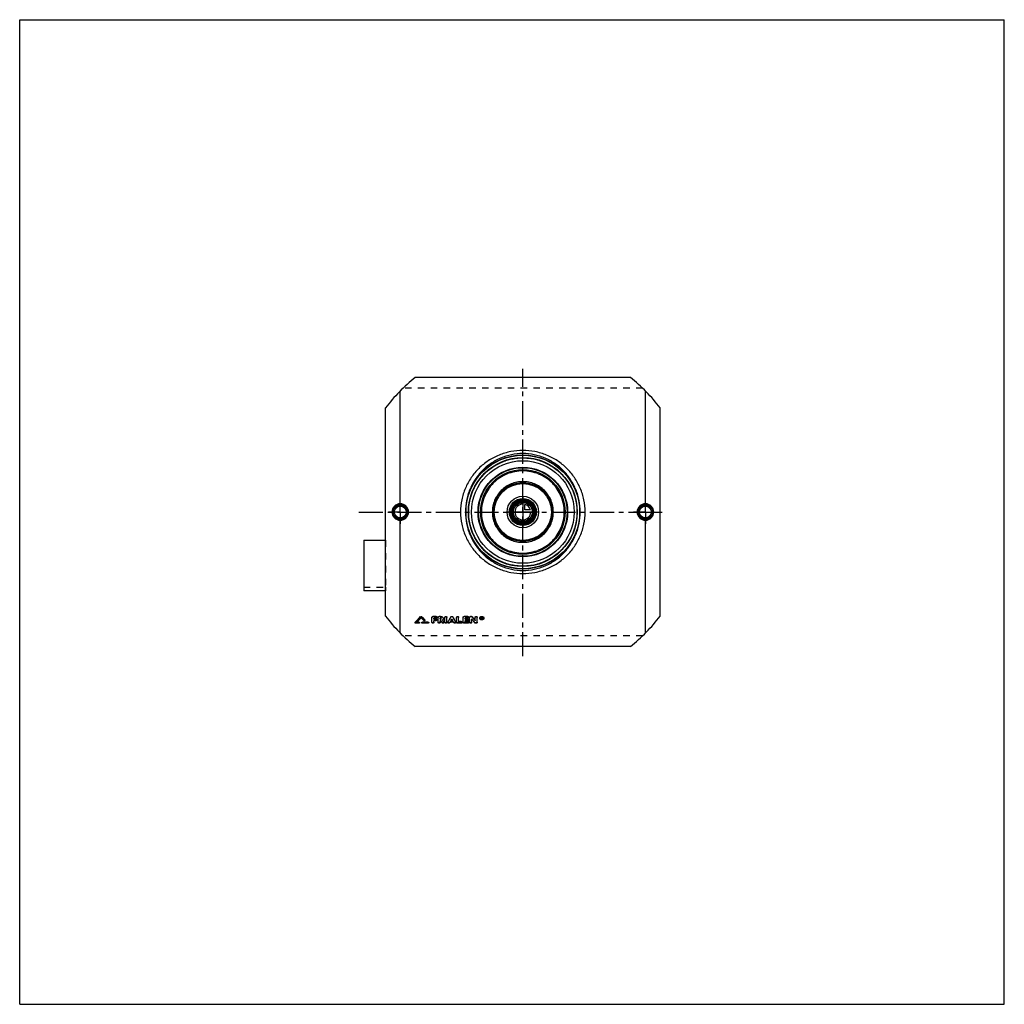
# Model space of a CAD drawing. Header units: millimetres. Extents: x 0 to 1000, y 0 to 1000.
import ezdxf

# ---------------------------------------------------------------- set-up
doc = ezdxf.new("R2010")
doc.units = ezdxf.units.MM
doc.header["$LTSCALE"] = 65.185185
doc.linetypes.add('CENTER', pattern=[0.6, 0.375, -0.075, 0.075, -0.075])
doc.linetypes.add('HIDDEN', pattern=[0.2, 0.1, -0.1])
doc.layers.get('0').update_dxf_attribs({"linetype": 'CONTINUOUS'})
for name, color, linetype in [('ACHSEN_S', 7, 'CONTINUOUS'), ('FASEN', 7, 'CONTINUOUS'), ('KOERPER', 7, 'CONTINUOUS'), ('KONST.EL_MIT_GEO', 7, 'CONTINUOUS'), ('KONSTR_EL', 7, 'CONTINUOUS'), ('KURVEN', 7, 'CONTINUOUS')]:
    doc.layers.add(name, color=color, linetype=linetype)

msp = doc.modelspace()

# ---------------------------------------------------------------- linework, layer by layer
at = {"color": 7, "linetype": 'Continuous'}
for p, q in [((0, 0), (0, 1000)), ((0, 1000), (1000, 1000)), ((1000, 0), (1000, 1000)), ((0, 0), (1000, 0))]:
    msp.add_line(p, q, dxfattribs=at)
at = {"layer": 'ACHSEN_S', "color": 2, "linetype": 'CENTER'}
for p, q in [((511, 353.5), (511, 645.4)), ((344.5, 500), (655.5, 500))]:
    msp.add_line(p, q, dxfattribs=at)
at = {"layer": 'FASEN', "color": 7, "linetype": 'Continuous'}
for radius in [55, 52.1]:
    msp.add_circle((511, 500), radius, dxfattribs=at)
at = {"layer": 'KOERPER', "color": 2, "linetype": 'CENTER'}
for p, q in [((386.5, 500), (386.5, 512)), ((635.5, 500), (635.5, 512)), ((386.5, 500), (374.5, 500)), ((386.5, 500), (386.5, 488)), ((386.5, 500), (398.5, 500)), ((635.5, 500), (623.5, 500)), ((635.5, 500), (647.5, 500)), ((635.5, 500), (635.5, 488))]:
    msp.add_line(p, q, dxfattribs=at)
at = {"layer": 'KOERPER', "color": 8, "linetype": 'HIDDEN'}
for p, q in [((349.5, 423.6), (371.5, 423.6)), ((371.5, 423.6), (371.5, 419.8))]:
    msp.add_line(p, q, dxfattribs=at)
at = {"layer": 'KOERPER', "color": 7, "linetype": 'Continuous'}
msp.add_line((371.5, 419.8), (349.5, 419.8), dxfattribs=at)
msp.add_circle((511, 500), 11.7, dxfattribs=at)
at = {"layer": 'KONST.EL_MIT_GEO', "color": 7, "linetype": 'Continuous'}
for p, q in [((386.5, 508.4), (386.5, 623)), ((635.5, 508.4), (635.5, 623)), ((386.5, 377), (386.5, 491.6)), ((635.5, 377), (635.5, 491.6)), ((349.5, 471.3), (349.5, 419.8)), ((349.5, 471.3), (371.5, 471.3)), ((407.3, 393.7), (407.3, 393.6)), ((408.2, 393.7), (408.2, 393.6)), ((411.4, 390.5), (411.4, 390.3)), ((411.5, 390), (411.5, 390.2)), ((418.7, 387.8), (418.7, 393)), ((423, 393.9), (419.7, 393.9)), ((419.7, 393.9), (419.7, 393.7)), ((423, 393.7), (419.7, 393.7)), ((423, 392.2), (420.7, 392.2)), ((420.7, 391.1), (420.7, 392.2)), ((422.7, 391.3), (420.7, 391.3)), ((422.7, 391.1), (420.7, 391.1)), ((422.7, 391.3), (422.7, 391.1)), ((423, 393.9), (423, 393.7)), ((423.7, 390.4), (423.7, 390.6)), ((425, 387.8), (425, 393)), ((427.5, 393.9), (426, 393.9)), ((426, 393.9), (426, 393.7)), ((427.5, 393.7), (426, 393.7)), ((427.5, 392.2), (427, 392.2)), ((427, 391.1), (427, 392.2)), ((427.5, 391.3), (427, 391.3)), ((427.5, 391.1), (427, 391.1)), ((427.5, 393.9), (427.5, 393.7)), ((427.5, 391.3), (427.5, 391.1)), ((429.6, 390.2), (429.6, 390.3)), ((431.9, 387.8), (431.9, 393)), ((433.9, 387.8), (433.9, 393)), ((437.9, 393.5), (437.9, 393.3)), ((439.8, 393.5), (439.8, 393.3)), ((443.8, 387.8), (443.8, 393)), ((445.8, 388.5), (445.8, 393)), ((450.4, 387.8), (450.4, 393)), ((455.1, 393.9), (451.4, 393.9)), ((451.4, 393.9), (451.4, 393.7)), ((455.1, 393.7), (451.4, 393.7)), ((455.1, 392.2), (452.4, 392.2)), ((452.4, 391.1), (452.4, 392.2)), ((454.7, 391.3), (452.4, 391.3)), ((454.7, 391.1), (452.4, 391.1)), ((454.7, 391.3), (454.7, 391.1)), ((455.1, 393.9), (455.1, 393.7)), ((455.7, 390.4), (455.7, 390.6)), ((457, 387.8), (457, 393)), ((458.7, 393.9), (458, 393.9)), ((458, 393.9), (458, 393.7)), ((458.7, 393.7), (458, 393.7)), ((458.7, 393.9), (458.7, 393.7)), ((459, 387.8), (459, 391.1)), ((459.5, 393.6), (459.5, 393.4)), ((462.6, 389.6), (462.6, 393)), ((464.6, 387.8), (464.6, 393)), ((469.3, 393.2), (468.9, 393.2)), ((468.9, 391.2), (468.9, 393.2)), ((469.3, 393), (468.9, 393)), ((469.2, 391.2), (468.9, 391.2)), ((469.3, 392.7), (469.2, 392.7)), ((469.2, 392.2), (469.2, 392.7)), ((469.3, 392.4), (469.2, 392.4)), ((469.3, 392.2), (469.2, 392.2)), ((469.3, 391.9), (469.2, 391.9)), ((469.2, 391.2), (469.2, 391.9)), ((469.3, 393.2), (469.3, 393)), ((469.3, 392.4), (469.3, 392.2)), ((469.5, 392.4), (469.5, 392.5)), ((469.8, 391.2), (469.5, 391.2)), ((469.8, 391.4), (469.6, 392.1)), ((469.8, 392.7), (469.8, 392.6)), ((469.8, 392.4), (469.8, 392.5)), ((469.8, 391.4), (469.8, 391.2)), ((401.5, 387.7), (401.5, 387.5)), ((401.6, 388), (401.6, 387.8)), ((405.5, 387.1), (402.1, 387.1)), ((403.2, 387.9), (403.3, 388)), ((405.5, 387.9), (403.2, 387.9)), ((405.5, 388.1), (403.4, 388.1)), ((405.5, 388.1), (405.5, 387.9)), ((406.1, 387.5), (406.1, 387.7)), ((408.4, 387.7), (408.4, 387.5)), ((414.8, 388.1), (409, 388.1)), ((409, 388.1), (409, 387.9)), ((414.8, 387.9), (409, 387.9)), ((414.8, 387.1), (409, 387.1)), ((414.8, 388.1), (414.8, 387.9)), ((415.4, 387.5), (415.4, 387.7)), ((422.7, 389.6), (420.7, 389.6)), ((420.7, 387.8), (420.7, 389.6)), ((427.7, 389.6), (427, 389.6)), ((427, 387.8), (427, 389.6)), ((430.8, 388.3), (430.8, 388.1)), ((430.9, 387.8), (430.9, 388)), ((434.9, 388.3), (434.9, 388.1)), ((434.9, 388), (434.9, 387.8)), ((440.6, 388.1), (437.1, 388.1)), ((438, 389.6), (438.1, 389.8)), ((439.7, 389.6), (438, 389.6)), ((439.6, 389.8), (438.1, 389.8)), ((439.7, 389.6), (439.6, 389.8)), ((442.8, 388.3), (442.8, 388.1)), ((442.8, 387.8), (442.8, 388)), ((448.5, 387.1), (444.8, 387.1)), ((448.5, 388.7), (445.8, 388.7)), ((448.5, 388.5), (445.8, 388.5)), ((448.5, 388.7), (448.5, 388.5)), ((449.4, 387.8), (449.4, 388)), ((455.1, 387.1), (451.4, 387.1)), ((454.7, 389.6), (452.4, 389.6)), ((452.4, 388.5), (452.4, 389.6)), ((455.1, 388.7), (452.4, 388.7)), ((455.1, 388.5), (452.4, 388.5)), ((455.1, 388.7), (455.1, 388.5)), ((456.1, 387.8), (456.1, 388)), ((463.6, 387.1), (463, 387.1))]:
    msp.add_line(p, q, dxfattribs=at)
at = {"layer": 'KONST.EL_MIT_GEO', "color": 8, "linetype": 'HIDDEN'}
for p, q in [((371.5, 471.3), (371.5, 423.6)), ((407.8, 392.8), (407.8, 392.6)), ((418.7, 393.2), (418.7, 393)), ((423, 392.4), (420.7, 392.4)), ((420.7, 392.4), (420.7, 392.2)), ((423, 392.4), (423, 392.2)), ((424, 393), (424, 393.2)), ((425, 393.2), (425, 393)), ((427.5, 392.4), (427, 392.4)), ((427, 392.4), (427, 392.2)), ((427.5, 392.4), (427.5, 392.2)), ((428.2, 391.7), (428.2, 391.9)), ((429.5, 390.5), (429.5, 390.3)), ((429.6, 390.3), (429.5, 390.5)), ((430.2, 391.7), (430.2, 391.9)), ((431.9, 393.2), (431.9, 393)), ((433.9, 393.2), (433.9, 393)), ((438.9, 391.3), (438.9, 391.1)), ((443.8, 393.2), (443.8, 393)), ((445.8, 393.2), (445.8, 393)), ((450.4, 393.2), (450.4, 393)), ((455.1, 392.4), (452.4, 392.4)), ((452.4, 392.4), (452.4, 392.2)), ((455.1, 392.4), (455.1, 392.2)), ((456.1, 393), (456.1, 393.2)), ((457, 393.2), (457, 393)), ((459, 391.3), (459, 391.1)), ((462.6, 393.2), (462.6, 393)), ((464.6, 393.2), (464.6, 393)), ((467.2, 392.3), (467.2, 392.1)), ((467.7, 392.3), (467.7, 392.1)), ((469.2, 391.4), (468.9, 391.4)), ((469.3, 392.9), (469.2, 392.9)), ((469.2, 392.9), (469.2, 392.7)), ((469.3, 392.1), (469.2, 392.1)), ((469.2, 392.1), (469.2, 391.9)), ((469.3, 392.9), (469.3, 392.7)), ((469.3, 392.1), (469.3, 391.9)), ((469.5, 392.7), (469.5, 392.5)), ((469.8, 391.4), (469.5, 391.4)), ((469.5, 391.4), (469.5, 391.2)), ((469.6, 392.2), (469.6, 392)), ((469.6, 392.1), (469.6, 392.2)), ((469.6, 392.1), (469.6, 392.1)), ((469.8, 392.6), (469.8, 392.5)), ((471, 392.3), (471, 392.1)), ((471.5, 392.3), (471.5, 392.1)), ((405.5, 387.3), (402.1, 387.3)), ((402.1, 387.3), (402.1, 387.1)), ((403.4, 388.1), (403.2, 388.1)), ((403.2, 388.1), (403.2, 387.9)), ((405.5, 387.3), (405.5, 387.1)), ((414.8, 387.3), (409, 387.3)), ((409, 387.3), (409, 387.1)), ((410.5, 390), (410.5, 389.8)), ((414.8, 387.3), (414.8, 387.1)), ((422.7, 389.8), (420.7, 389.8)), ((420.7, 389.8), (420.7, 389.6)), ((422.7, 389.8), (422.7, 389.6)), ((427.7, 389.8), (427, 389.8)), ((427, 389.8), (427, 389.6)), ((427.7, 389.8), (427.7, 389.6)), ((429, 387.7), (429, 387.5)), ((436.8, 387.7), (436.8, 387.5)), ((440.6, 388.3), (437.1, 388.3)), ((437.1, 388.3), (437.1, 388.1)), ((438.1, 389.8), (438, 389.8)), ((438, 389.8), (438, 389.6)), ((439.7, 389.8), (439.6, 389.8)), ((439.7, 389.8), (439.7, 389.6)), ((440.6, 388.3), (440.6, 388.1)), ((440.9, 387.7), (440.9, 387.5)), ((448.5, 387.3), (444.8, 387.3)), ((444.8, 387.3), (444.8, 387.1)), ((448.5, 387.3), (448.5, 387.1)), ((455.1, 387.3), (451.4, 387.3)), ((451.4, 387.3), (451.4, 387.1)), ((454.7, 389.8), (452.4, 389.8)), ((452.4, 389.8), (452.4, 389.6)), ((454.7, 389.8), (454.7, 389.6)), ((455.1, 387.3), (455.1, 387.1)), ((462.1, 387.6), (462.1, 387.4)), ((463.6, 387.3), (463, 387.3)), ((463, 387.3), (463, 387.1)), ((463.6, 387.3), (463.6, 387.1))]:
    msp.add_line(p, q, dxfattribs=at)
at = {"layer": 'KONST.EL_MIT_GEO', "color": 7, "linetype": 'Continuous'}
for centre, radius in [((511, 500), 58), ((511, 500), 57.7), ((511, 500), 55.3), ((511, 500), 45.5), ((511, 500), 45), ((511, 500), 43), ((511, 500), 30), ((511, 500), 29), ((511, 500), 13.7), ((511, 500), 12.7), ((511, 500), 11.3), ((511, 500), 10.3), ((386.5, 500), 7.05), ((386.5, 500), 6.05), ((635.5, 500), 7.05), ((635.5, 500), 6.05)]:
    msp.add_circle(centre, radius, dxfattribs=at)
at = {"layer": 'KONST.EL_MIT_GEO', "color": 8, "linetype": 'HIDDEN'}
msp.add_circle((511, 500), 55, dxfattribs=at)
at = {"layer": 'KONST.EL_MIT_GEO', "color": 7, "linetype": 'Continuous'}
for centre, radius, start, end in [((386.5, 500), 7.43, 90.044, 180.0459), ((386.5, 500), 7.43, 359.9541, 90.2518), ((635.5, 500), 7.43, 89.7482, 180.0459), ((635.5, 500), 7.43, 359.9543, 89.9558), ((386.5, 500), 7.43, 179.9543, 269.9558), ((386.5, 500), 7.43, 269.7482, 0.0459), ((635.5, 500), 7.43, 179.9541, 270.2518), ((635.5, 500), 7.43, 270.044, 0.0459), ((119.6, 669), 398.1, 315.097, 316.2618), ((119.1, 668.8), 398.5, 315.1482, 316.313), ((121.2, 668.1), 397.5, 315.2042, 316.1182), ((697.3, 671), 401.7, 223.8851, 224.439), ((700.2, 673.2), 404.2, 223.7441, 224.3852), ((700.8, 673), 404.5, 223.6929, 224.3339), ((428.1, 392.1), 2.28, 308.0837, 315.043), ((743.2, 583.2), 368.3, 211.5944, 211.9864), ((741.9, 583), 367, 211.6836, 212.0326), ((108.7, 580.9), 378.9, 329.4433, 330.348), ((107.8, 580.9), 379.7, 329.4882, 330.392), ((108.9, 581.5), 380.9, 329.7881, 330.0127), ((768.8, 581.5), 380.9, 209.9873, 210.2119), ((769, 580.9), 378.9, 209.652, 210.5567), ((769.9, 580.9), 379.7, 209.608, 210.5118), ((745.8, 626), 370.7, 219.3212, 220.0691), ((755.2, 632.5), 380.1, 218.9412, 219.6766), ((755.8, 632.4), 380.7, 218.8911, 219.6262), ((469.3, 392.5), 0.329, 270.1427, 274.7697), ((469.5, 392.5), 0.342, 0.0127, 6.6551), ((469.5, 392.4), 0.347, 348.1025, 359.9247), ((738.1, 581.4), 364.9, 211.7063, 212.1029), ((122, 573.8), 365.8, 329.3771, 329.4939), ((755.7, 573.8), 365.8, 210.5061, 210.6229)]:
    msp.add_arc(centre, radius, start, end, dxfattribs=at)
at = {"layer": 'KONST.EL_MIT_GEO', "color": 8, "linetype": 'HIDDEN'}
for centre, radius, start, end in [((121.9, 668.1), 396.9, 315.1321, 316.0672), ((696.7, 671.2), 401.3, 223.9363, 224.4903), ((427.8, 391.9), 0.414, 346.457, 0.0023), ((110.2, 581.3), 379.6, 329.7152, 329.9684), ((767.5, 581.3), 379.6, 210.0316, 210.2848), ((745.2, 626.2), 370.2, 219.3715, 220.1197), ((468.7, 392.3), 0.982, 179.9808, 185.5846), ((469.4, 392.6), 0.15, 352.3221, 0.0423), ((470, 392.3), 0.982, 354.4093, 0.0194), ((737.3, 581.4), 364.1, 211.7522, 212.1491), ((122.8, 573.9), 365, 329.3322, 329.4491), ((754.9, 573.9), 365, 210.5509, 210.6678)]:
    msp.add_arc(centre, radius, start, end, dxfattribs=at)
at = {"layer": 'KONST.EL_MIT_GEO', "color": 7, "linetype": 'Continuous'}
for centre, start_param in [((469.5, 500), -4.03673), ((469.8, 500), -4.03736)]:
    msp.add_ellipse(centre, major_axis=(-28.9, 167.8), ratio=0.13961, start_param=start_param, end_param=-4.03096, dxfattribs=at)
for points, knots in [([(574.3, 500), (574.3, 504.1), (573.6, 510.4), (571.6, 518.4), (568.7, 526.1), (563.8, 535.2), (557.2, 543), (551.1, 548.5), (544.5, 553.3), (535.3, 558.1), (523.4, 561.7), (511, 562.9), (498.6, 561.7), (486.7, 558.1), (477.5, 553.3), (470.9, 548.5), (464.8, 543), (458.2, 535.2), (453.3, 526.1), (450.4, 518.4), (448.4, 510.4), (447.7, 504.1), (447.7, 500)], [0, 0, 0, 0, 0.06299, 0.09443, 0.12577, 0.18806, 0.25004, 0.28105, 0.31208, 0.37433, 0.43701, 0.5, 0.56299, 0.62567, 0.68792, 0.71895, 0.74996, 0.81194, 0.87423, 0.90557, 0.93701, 1, 1, 1, 1]), ([(569.3, 500), (569.3, 503.9), (568.7, 509.7), (566.9, 517.3), (564.3, 524.5), (559.8, 533.1), (553.8, 540.6), (548.3, 545.8), (542.2, 550.4), (533.7, 555.1), (522.6, 558.6), (511, 559.8), (499.4, 558.6), (488.3, 555.1), (479.8, 550.4), (473.7, 545.8), (468.2, 540.6), (462.2, 533.1), (457.7, 524.5), (455.1, 517.3), (453.3, 509.7), (452.7, 503.9), (452.7, 500)], [0, 0, 0, 0, 0.06311, 0.09459, 0.12596, 0.18823, 0.25013, 0.28108, 0.31206, 0.37422, 0.43691, 0.5, 0.56309, 0.62578, 0.68794, 0.71892, 0.74987, 0.81177, 0.87404, 0.90541, 0.93689, 1, 1, 1, 1]), ([(511, 541.7), (508.3, 541.7), (504.1, 541.3), (498.8, 540), (493.6, 538.2), (487.5, 535), (482.2, 530.6), (478.5, 526.6), (475.3, 522.2), (472, 516.2), (469.5, 508.2), (468.7, 500), (469.5, 491.8), (472, 483.8), (475.3, 477.8), (478.5, 473.4), (482.2, 469.4), (487.5, 465), (493.6, 461.8), (498.8, 460), (504.1, 458.7), (508.3, 458.3), (511, 458.3)], [0, 0, 0, 0, 0.06272, 0.09407, 0.12537, 0.18775, 0.24999, 0.28115, 0.31232, 0.3747, 0.43728, 0.5, 0.56272, 0.6253, 0.68768, 0.71885, 0.75001, 0.81225, 0.87463, 0.90593, 0.93728, 1, 1, 1, 1]), ([(511, 458.3), (513.7, 458.3), (517.9, 458.7), (523.2, 460), (528.4, 461.8), (534.5, 465), (539.8, 469.4), (543.5, 473.4), (546.7, 477.8), (550, 483.8), (552.5, 491.8), (553.3, 500), (552.5, 508.2), (550, 516.2), (546.7, 522.2), (543.5, 526.6), (539.8, 530.6), (534.5, 535), (528.4, 538.2), (523.2, 540), (517.9, 541.3), (513.7, 541.7), (511, 541.7)], [0, 0, 0, 0, 0.06272, 0.09407, 0.12537, 0.18775, 0.24999, 0.28115, 0.31232, 0.3747, 0.43728, 0.5, 0.56272, 0.6253, 0.68768, 0.71885, 0.75001, 0.81225, 0.87463, 0.90593, 0.93728, 1, 1, 1, 1]), ([(542, 500), (542, 502), (541.6, 506.1), (539.8, 511.9), (536.9, 517.3), (533, 522), (528.3, 525.8), (522.9, 528.7), (517.1, 530.4), (511, 531), (504.9, 530.4), (499.1, 528.7), (493.7, 525.8), (489, 522), (485.1, 517.3), (482.2, 511.9), (480.4, 506.1), (480, 502), (480, 500)], [0, 0, 0, 0, 0.06263, 0.12518, 0.18762, 0.25, 0.31237, 0.37482, 0.43737, 0.5, 0.56263, 0.62518, 0.68763, 0.75, 0.81238, 0.87482, 0.93737, 1, 1, 1, 1]), ([(386.5, 508.4), (385.4, 508.4), (383.2, 507.9), (380.4, 506.1), (378.6, 503.3), (378.1, 501.1), (378.1, 500)], [0, 0, 0, 0, 0.24959, 0.49956, 0.74975, 1, 1, 1, 1]), ([(378.1, 500), (378.1, 498.9), (378.6, 496.7), (380.4, 493.9), (383.2, 492.1), (385.4, 491.6), (386.5, 491.6)], [0, 0, 0, 0, 0.25025, 0.50044, 0.75041, 1, 1, 1, 1]), ([(386.5, 508.4), (386.5, 508.3), (386.5, 508.1), (386.5, 507.9), (386.5, 507.7), (386.5, 507.6), (386.5, 507.5), (386.5, 507.5), (386.5, 507.4), (386.5, 507.4)], [0, 0, 0, 0, 0.37368, 0.54206, 0.69052, 0.81405, 0.90858, 0.9711, 1, 1, 1, 1]), ([(394.9, 500), (394.9, 501.1), (394.5, 503.3), (392.6, 506.1), (389.8, 507.9), (387.6, 508.4), (386.5, 508.4)], [0, 0, 0, 0, 0.25, 0.49997, 0.74996, 1, 1, 1, 1]), ([(386.5, 491.6), (387.6, 491.6), (389.8, 492.1), (392.6, 493.9), (394.5, 496.7), (394.9, 498.9), (394.9, 500)], [0, 0, 0, 0, 0.25004, 0.50003, 0.75, 1, 1, 1, 1]), ([(447.7, 500), (447.7, 495.9), (448.4, 489.6), (450.4, 481.6), (453.3, 473.9), (458.2, 464.8), (464.8, 457), (470.9, 451.5), (477.5, 446.7), (486.7, 441.9), (498.6, 438.3), (511, 437.1), (523.4, 438.3), (535.3, 441.9), (544.5, 446.7), (551.1, 451.5), (557.2, 457), (563.8, 464.8), (568.7, 473.9), (571.6, 481.6), (573.6, 489.6), (574.3, 495.9), (574.3, 500)], [0, 0, 0, 0, 0.06299, 0.09443, 0.12577, 0.18806, 0.25004, 0.28105, 0.31208, 0.37433, 0.43701, 0.5, 0.56299, 0.62567, 0.68792, 0.71895, 0.74996, 0.81194, 0.87423, 0.90557, 0.93701, 1, 1, 1, 1]), ([(452.7, 500), (452.7, 496.1), (453.3, 490.3), (455.1, 482.7), (457.7, 475.5), (462.2, 466.9), (468.2, 459.4), (473.7, 454.2), (479.8, 449.6), (488.3, 444.9), (499.4, 441.4), (511, 440.2), (522.6, 441.4), (533.7, 444.9), (542.2, 449.6), (548.3, 454.2), (553.8, 459.4), (559.8, 466.9), (564.3, 475.5), (566.9, 482.7), (568.7, 490.3), (569.3, 496.1), (569.3, 500)], [0, 0, 0, 0, 0.06311, 0.09459, 0.12596, 0.18823, 0.25013, 0.28108, 0.31206, 0.37422, 0.43691, 0.5, 0.56309, 0.62578, 0.68794, 0.71892, 0.74987, 0.81177, 0.87404, 0.90541, 0.93689, 1, 1, 1, 1]), ([(480, 500), (480, 498), (480.4, 493.9), (482.2, 488.1), (485.1, 482.7), (489, 478), (493.7, 474.2), (499.1, 471.3), (504.9, 469.6), (511, 469), (517.1, 469.6), (522.9, 471.3), (528.3, 474.2), (533, 478), (536.9, 482.7), (539.8, 488.1), (541.6, 493.9), (542, 498), (542, 500)], [0, 0, 0, 0, 0.06263, 0.12518, 0.18762, 0.25, 0.31237, 0.37482, 0.43737, 0.5, 0.56263, 0.62518, 0.68763, 0.75, 0.81238, 0.87482, 0.93737, 1, 1, 1, 1]), ([(635.5, 508.4), (634.4, 508.4), (632.2, 507.9), (629.4, 506.1), (627.5, 503.3), (627.1, 501.1), (627.1, 500)], [0, 0, 0, 0, 0.25004, 0.50003, 0.75, 1, 1, 1, 1]), ([(627.1, 500), (627.1, 498.9), (627.5, 496.7), (629.4, 493.9), (632.2, 492.1), (634.4, 491.6), (635.5, 491.6)], [0, 0, 0, 0, 0.25, 0.49997, 0.74996, 1, 1, 1, 1]), ([(635.5, 508.4), (635.5, 508.3), (635.5, 508.1), (635.5, 507.9), (635.5, 507.7), (635.5, 507.6), (635.5, 507.5), (635.5, 507.5), (635.5, 507.4), (635.5, 507.4)], [0, 0, 0, 0, 0.37368, 0.54205, 0.69051, 0.81404, 0.90857, 0.97109, 1, 1, 1, 1]), ([(643.9, 500), (643.9, 501.1), (643.4, 503.3), (641.6, 506.1), (638.8, 507.9), (636.6, 508.4), (635.5, 508.4)], [0, 0, 0, 0, 0.25025, 0.50044, 0.75041, 1, 1, 1, 1]), ([(635.5, 491.6), (636.6, 491.6), (638.8, 492.1), (641.6, 493.9), (643.4, 496.7), (643.9, 498.9), (643.9, 500)], [0, 0, 0, 0, 0.24959, 0.49956, 0.74975, 1, 1, 1, 1]), ([(386.5, 491.6), (386.5, 491.7), (386.5, 491.9), (386.5, 492.1), (386.5, 492.3), (386.5, 492.4), (386.5, 492.5), (386.5, 492.5), (386.5, 492.6), (386.5, 492.6)], [0, 0, 0, 0, 0.37368, 0.54206, 0.69052, 0.81405, 0.90857, 0.97109, 1, 1, 1, 1]), ([(635.5, 491.6), (635.5, 491.7), (635.5, 491.9), (635.5, 492.1), (635.5, 492.3), (635.5, 492.4), (635.5, 492.5), (635.5, 492.5), (635.5, 492.6), (635.5, 492.6)], [0, 0, 0, 0, 0.37368, 0.54206, 0.69052, 0.81405, 0.90858, 0.9711, 1, 1, 1, 1]), ([(407.3, 393.7), (407.4, 393.9), (407.8, 394), (408.1, 393.9), (408.2, 393.7)], [0, 0, 0, 0, 0.49958, 1, 1, 1, 1]), ([(407.3, 393.6), (407.4, 393.7), (407.8, 393.8), (408.1, 393.7), (408.2, 393.6)], [0, 0, 0, 0, 0.50001, 1, 1, 1, 1]), ([(411.5, 390), (411.5, 390), (411.5, 389.9), (411.4, 389.7), (411.1, 389.6), (410.8, 389.6), (410.5, 389.7), (410.5, 389.8)], [0, 0, 0, 0, 0.10593, 0.21861, 0.47166, 0.74627, 1, 1, 1, 1]), ([(411.4, 390.5), (411.4, 390.5), (411.5, 390.4), (411.5, 390.3), (411.5, 390.2)], [0, 0, 0, 0, 0.27318, 1, 1, 1, 1]), ([(411.4, 390.3), (411.4, 390.3), (411.5, 390.2), (411.5, 390.1), (411.5, 390)], [0, 0, 0, 0, 0.26584, 1, 1, 1, 1]), ([(418.7, 393.2), (418.7, 393.3), (418.8, 393.5), (419, 393.7), (419.4, 393.9), (419.6, 393.9), (419.7, 393.9)], [0, 0, 0, 0, 0.22004, 0.45886, 0.72072, 1, 1, 1, 1]), ([(418.7, 393), (418.7, 393.1), (418.8, 393.3), (419, 393.5), (419.4, 393.7), (419.6, 393.7), (419.7, 393.7)], [0, 0, 0, 0, 0.21952, 0.4581, 0.72105, 1, 1, 1, 1]), ([(422.7, 391.3), (422.8, 391.3), (423.1, 391.3), (423.4, 391.1), (423.6, 390.9), (423.7, 390.7), (423.7, 390.6)], [0, 0, 0, 0, 0.28433, 0.54412, 0.78447, 1, 1, 1, 1]), ([(422.7, 391.1), (422.8, 391.1), (423.1, 391.1), (423.4, 390.9), (423.6, 390.7), (423.7, 390.5), (423.7, 390.4)], [0, 0, 0, 0, 0.28073, 0.54455, 0.78248, 1, 1, 1, 1]), ([(423.7, 390.4), (423.7, 390.3), (423.6, 390.1), (423.4, 389.8), (423.1, 389.7), (422.8, 389.6), (422.7, 389.6)], [0, 0, 0, 0, 0.21748, 0.45503, 0.71884, 1, 1, 1, 1]), ([(423, 393.9), (423.2, 393.9), (423.4, 393.9), (423.7, 393.7), (424, 393.5), (424, 393.3), (424, 393.2)], [0, 0, 0, 0, 0.2824, 0.54132, 0.78239, 1, 1, 1, 1]), ([(423, 393.7), (423.2, 393.7), (423.4, 393.7), (423.7, 393.5), (424, 393.3), (424, 393.1), (424, 393)], [0, 0, 0, 0, 0.27894, 0.54188, 0.78047, 1, 1, 1, 1]), ([(424, 393), (424, 392.9), (424, 392.7), (423.7, 392.4), (423.4, 392.3), (423.2, 392.2), (423, 392.2)], [0, 0, 0, 0, 0.21949, 0.45772, 0.72065, 1, 1, 1, 1]), ([(425, 393.2), (425, 393.3), (425.1, 393.5), (425.3, 393.7), (425.6, 393.9), (425.9, 393.9), (426, 393.9)], [0, 0, 0, 0, 0.22004, 0.45886, 0.72072, 1, 1, 1, 1]), ([(425, 393), (425, 393.1), (425.1, 393.3), (425.3, 393.5), (425.6, 393.7), (425.9, 393.7), (426, 393.7)], [0, 0, 0, 0, 0.21952, 0.4581, 0.72105, 1, 1, 1, 1]), ([(427.5, 393.9), (427.9, 393.9), (428.6, 393.8), (429.5, 393.4), (430.1, 392.7), (430.2, 392.1), (430.2, 391.9)], [0, 0, 0, 0, 0.27973, 0.542, 0.78084, 1, 1, 1, 1]), ([(427.5, 393.7), (427.9, 393.7), (428.6, 393.6), (429.5, 393.2), (430.1, 392.5), (430.2, 391.9), (430.2, 391.7)], [0, 0, 0, 0, 0.27949, 0.54292, 0.78146, 1, 1, 1, 1]), ([(428.1, 392), (428.1, 392), (427.9, 392.2), (427.7, 392.2), (427.5, 392.2)], [0, 0, 0, 0, 0.23431, 1, 1, 1, 1]), ([(427.5, 391.3), (427.7, 391.3), (428, 391.4), (428.2, 391.6), (428.2, 391.8)], [0, 0, 0, 0, 0.54013, 1, 1, 1, 1]), ([(427.5, 391.1), (427.6, 391.1), (427.8, 391.2), (428, 391.3), (428.2, 391.5), (428.2, 391.6), (428.2, 391.7)], [0, 0, 0, 0, 0.28019, 0.54357, 0.78152, 1, 1, 1, 1]), ([(428.2, 391.7), (428.2, 391.7), (428.2, 391.8), (428.2, 391.9), (428.1, 392)], [0, 0, 0, 0, 0.24302, 1, 1, 1, 1]), ([(430.2, 391.7), (430.2, 391.5), (430.1, 391), (429.9, 390.6), (429.7, 390.4)], [0, 0, 0, 0, 0.48478, 1, 1, 1, 1]), ([(431.9, 393.2), (431.9, 393.3), (431.9, 393.5), (432.2, 393.7), (432.5, 393.9), (432.9, 394), (433.3, 393.9), (433.6, 393.7), (433.8, 393.5), (433.9, 393.3), (433.9, 393.2)], [0, 0, 0, 0, 0.1113, 0.22884, 0.36166, 0.49975, 0.63925, 0.77099, 0.88908, 1, 1, 1, 1]), ([(431.9, 393), (431.9, 393.1), (431.9, 393.3), (432.2, 393.5), (432.5, 393.7), (432.9, 393.8), (433.3, 393.7), (433.6, 393.5), (433.8, 393.3), (433.9, 393.1), (433.9, 393)], [0, 0, 0, 0, 0.10976, 0.22904, 0.36052, 0.49999, 0.63947, 0.77096, 0.89024, 1, 1, 1, 1]), ([(437.9, 393.5), (438.1, 393.8), (438.9, 394.1), (439.6, 393.8), (439.8, 393.5)], [0, 0, 0, 0, 0.50068, 1, 1, 1, 1]), ([(437.9, 393.3), (438.1, 393.6), (438.9, 393.9), (439.6, 393.6), (439.8, 393.3)], [0, 0, 0, 0, 0.49999, 1, 1, 1, 1]), ([(443.8, 393.2), (443.8, 393.3), (443.9, 393.5), (444.1, 393.7), (444.4, 393.9), (444.8, 394), (445.2, 393.9), (445.5, 393.7), (445.8, 393.5), (445.8, 393.3), (445.8, 393.2)], [0, 0, 0, 0, 0.1113, 0.22884, 0.36166, 0.49975, 0.63925, 0.77099, 0.88908, 1, 1, 1, 1]), ([(443.8, 393), (443.8, 393.1), (443.9, 393.3), (444.1, 393.5), (444.4, 393.7), (444.8, 393.8), (445.2, 393.7), (445.5, 393.5), (445.8, 393.3), (445.8, 393.1), (445.8, 393)], [0, 0, 0, 0, 0.10976, 0.22904, 0.36052, 0.49999, 0.63947, 0.77096, 0.89024, 1, 1, 1, 1]), ([(450.4, 393.2), (450.4, 393.3), (450.5, 393.5), (450.7, 393.7), (451.1, 393.9), (451.3, 393.9), (451.4, 393.9)], [0, 0, 0, 0, 0.22004, 0.45886, 0.72072, 1, 1, 1, 1]), ([(450.4, 393), (450.4, 393.1), (450.5, 393.3), (450.7, 393.5), (451.1, 393.7), (451.3, 393.7), (451.4, 393.7)], [0, 0, 0, 0, 0.21952, 0.4581, 0.72105, 1, 1, 1, 1]), ([(454.7, 391.3), (454.9, 391.3), (455.1, 391.3), (455.4, 391.1), (455.7, 390.9), (455.7, 390.7), (455.7, 390.6)], [0, 0, 0, 0, 0.28433, 0.54412, 0.78447, 1, 1, 1, 1]), ([(454.7, 391.1), (454.9, 391.1), (455.1, 391.1), (455.4, 390.9), (455.7, 390.7), (455.7, 390.5), (455.7, 390.4)], [0, 0, 0, 0, 0.28073, 0.54455, 0.78248, 1, 1, 1, 1]), ([(455.7, 390.4), (455.7, 390.3), (455.7, 390.1), (455.4, 389.8), (455.1, 389.7), (454.9, 389.6), (454.7, 389.6)], [0, 0, 0, 0, 0.21748, 0.45503, 0.71884, 1, 1, 1, 1]), ([(455.1, 393.9), (455.2, 393.9), (455.4, 393.9), (455.8, 393.7), (456, 393.5), (456.1, 393.3), (456.1, 393.2)], [0, 0, 0, 0, 0.2824, 0.54132, 0.78239, 1, 1, 1, 1]), ([(455.1, 393.7), (455.2, 393.7), (455.4, 393.7), (455.8, 393.5), (456, 393.3), (456.1, 393.1), (456.1, 393)], [0, 0, 0, 0, 0.27894, 0.54188, 0.78047, 1, 1, 1, 1]), ([(456.1, 393), (456.1, 392.9), (456, 392.7), (455.8, 392.4), (455.4, 392.3), (455.2, 392.2), (455.1, 392.2)], [0, 0, 0, 0, 0.21949, 0.45772, 0.72065, 1, 1, 1, 1]), ([(457, 393.2), (457, 393.3), (457.1, 393.5), (457.3, 393.7), (457.7, 393.9), (457.9, 393.9), (458, 393.9)], [0, 0, 0, 0, 0.22004, 0.45886, 0.72072, 1, 1, 1, 1]), ([(457, 393), (457, 393.1), (457.1, 393.3), (457.3, 393.5), (457.7, 393.7), (457.9, 393.7), (458, 393.7)], [0, 0, 0, 0, 0.21952, 0.4581, 0.72105, 1, 1, 1, 1]), ([(458.7, 393.9), (458.9, 393.9), (459.2, 393.9), (459.4, 393.7), (459.5, 393.6)], [0, 0, 0, 0, 0.52314, 1, 1, 1, 1]), ([(458.7, 393.7), (458.9, 393.7), (459.2, 393.7), (459.4, 393.5), (459.5, 393.4)], [0, 0, 0, 0, 0.52333, 1, 1, 1, 1]), ([(462.6, 393.2), (462.6, 393.3), (462.7, 393.5), (462.9, 393.7), (463.2, 393.9), (463.6, 394), (464, 393.9), (464.3, 393.7), (464.5, 393.5), (464.6, 393.3), (464.6, 393.2)], [0, 0, 0, 0, 0.1113, 0.22884, 0.36166, 0.49975, 0.63925, 0.77099, 0.88908, 1, 1, 1, 1]), ([(462.6, 393), (462.6, 393.1), (462.7, 393.3), (462.9, 393.5), (463.2, 393.7), (463.6, 393.8), (464, 393.7), (464.3, 393.5), (464.5, 393.3), (464.6, 393.1), (464.6, 393)], [0, 0, 0, 0, 0.10976, 0.22904, 0.36052, 0.49999, 0.63947, 0.77096, 0.89024, 1, 1, 1, 1]), ([(467.2, 392.3), (467.2, 392.5), (467.3, 393), (467.8, 393.5), (468.5, 393.9), (469.4, 394), (470.2, 393.9), (470.9, 393.5), (471.4, 393), (471.5, 392.5), (471.5, 392.3)], [0, 0, 0, 0, 0.11161, 0.23156, 0.36192, 0.49993, 0.63796, 0.76832, 0.88875, 1, 1, 1, 1]), ([(467.2, 392.1), (467.2, 392.3), (467.3, 392.8), (467.8, 393.3), (468.5, 393.7), (469.4, 393.8), (470.2, 393.7), (470.9, 393.3), (471.4, 392.8), (471.5, 392.3), (471.5, 392.1)], [0, 0, 0, 0, 0.10942, 0.2287, 0.36034, 0.5, 0.63966, 0.7713, 0.89058, 1, 1, 1, 1]), ([(471.5, 392.1), (471.5, 391.9), (471.4, 391.4), (470.9, 390.9), (470.2, 390.5), (469.4, 390.4), (468.5, 390.5), (467.8, 390.9), (467.3, 391.4), (467.2, 391.9), (467.2, 392.1)], [0, 0, 0, 0, 0.10938, 0.22828, 0.35992, 0.5, 0.64008, 0.77171, 0.89062, 1, 1, 1, 1]), ([(467.8, 392.5), (467.8, 392.5), (467.7, 392.3), (467.7, 392.2), (467.7, 392.1)], [0, 0, 0, 0, 0.25529, 1, 1, 1, 1]), ([(467.7, 392.1), (467.7, 391.9), (467.8, 391.6), (468.2, 391.2), (468.7, 390.9), (469.4, 390.8), (470, 390.9), (470.5, 391.2), (470.9, 391.6), (471, 391.9), (471, 392.1)], [0, 0, 0, 0, 0.10939, 0.22833, 0.35997, 0.5, 0.64003, 0.77167, 0.89061, 1, 1, 1, 1]), ([(468.8, 393.3), (468.6, 393.2), (468.2, 393), (467.9, 392.7), (467.8, 392.5)], [0, 0, 0, 0, 0.52789, 1, 1, 1, 1]), ([(467.8, 391.9), (467.8, 391.7), (468.1, 391.3), (468.6, 391.1), (468.8, 391.1)], [0, 0, 0, 0, 0.46875, 1, 1, 1, 1]), ([(470.9, 392.5), (470.8, 392.7), (470.6, 393), (470.1, 393.3), (469.5, 393.4), (469, 393.3), (468.8, 393.3)], [0, 0, 0, 0, 0.22336, 0.47019, 0.73386, 1, 1, 1, 1]), ([(468.8, 391.1), (468.9, 391.1), (469.3, 391), (469.6, 391), (469.9, 391.1)], [0, 0, 0, 0, 0.25239, 1, 1, 1, 1]), ([(469.3, 393.2), (469.3, 393.2), (469.5, 393.1), (469.7, 393.1), (469.8, 392.9), (469.8, 392.8), (469.8, 392.7)], [0, 0, 0, 0, 0.27781, 0.54163, 0.77954, 1, 1, 1, 1]), ([(469.3, 393), (469.4, 393), (469.6, 392.9), (469.8, 392.7), (469.8, 392.6), (469.8, 392.6)], [0, 0, 0, 0, 0.53715, 0.77859, 1, 1, 1, 1]), ([(469.3, 392.4), (469.3, 392.4), (469.4, 392.4), (469.5, 392.5), (469.5, 392.6)], [0, 0, 0, 0, 0.54032, 1, 1, 1, 1]), ([(469.3, 392.2), (469.4, 392.2), (469.5, 392.2), (469.5, 392.3), (469.5, 392.4)], [0, 0, 0, 0, 0.54434, 1, 1, 1, 1]), ([(469.5, 392.5), (469.5, 392.6), (469.5, 392.6), (469.4, 392.7), (469.4, 392.7)], [0, 0, 0, 0, 0.47237, 1, 1, 1, 1]), ([(469.8, 392.3), (469.8, 392.3), (469.8, 392.1), (469.7, 392.1), (469.6, 392)], [0, 0, 0, 0, 0.4749, 1, 1, 1, 1]), ([(469.9, 391.1), (470.1, 391.1), (470.6, 391.3), (470.9, 391.7), (470.9, 391.9)], [0, 0, 0, 0, 0.53333, 1, 1, 1, 1]), ([(471, 392.1), (471, 392.2), (471, 392.3), (470.9, 392.5), (470.9, 392.5)], [0, 0, 0, 0, 0.7447, 1, 1, 1, 1]), ([(401.5, 387.7), (401.5, 387.7), (401.5, 387.8), (401.6, 387.9), (401.6, 388)], [0, 0, 0, 0, 0.23446, 1, 1, 1, 1]), ([(401.5, 387.5), (401.5, 387.5), (401.5, 387.6), (401.6, 387.7), (401.6, 387.8)], [0, 0, 0, 0, 0.24108, 1, 1, 1, 1]), ([(402.1, 387.1), (402, 387.1), (401.9, 387.1), (401.7, 387.2), (401.5, 387.3), (401.5, 387.4), (401.5, 387.5)], [0, 0, 0, 0, 0.28324, 0.54807, 0.78489, 1, 1, 1, 1]), ([(405.5, 388.1), (405.6, 388.1), (405.8, 388.1), (406, 388), (406.1, 387.9), (406.1, 387.8), (406.1, 387.7)], [0, 0, 0, 0, 0.28476, 0.54622, 0.7869, 1, 1, 1, 1]), ([(405.5, 387.9), (405.6, 387.9), (405.8, 387.9), (406, 387.8), (406.1, 387.7), (406.1, 387.6), (406.1, 387.5)], [0, 0, 0, 0, 0.28296, 0.54782, 0.78488, 1, 1, 1, 1]), ([(406.1, 387.5), (406.1, 387.4), (406.1, 387.3), (406, 387.2), (405.8, 387.1), (405.6, 387.1), (405.5, 387.1)], [0, 0, 0, 0, 0.21511, 0.45196, 0.71683, 1, 1, 1, 1]), ([(408.4, 387.7), (408.4, 387.8), (408.5, 387.9), (408.6, 388), (408.8, 388.1), (408.9, 388.1), (409, 388.1)], [0, 0, 0, 0, 0.21451, 0.45342, 0.7132, 1, 1, 1, 1]), ([(408.4, 387.5), (408.4, 387.6), (408.5, 387.7), (408.6, 387.8), (408.8, 387.9), (408.9, 387.9), (409, 387.9)], [0, 0, 0, 0, 0.21514, 0.45219, 0.71707, 1, 1, 1, 1]), ([(409, 387.1), (408.9, 387.1), (408.8, 387.1), (408.6, 387.2), (408.5, 387.3), (408.4, 387.4), (408.4, 387.5)], [0, 0, 0, 0, 0.2832, 0.54805, 0.78491, 1, 1, 1, 1]), ([(414.8, 388.1), (414.9, 388.1), (415, 388.1), (415.2, 388), (415.3, 387.9), (415.4, 387.8), (415.4, 387.7)], [0, 0, 0, 0, 0.28476, 0.54622, 0.7869, 1, 1, 1, 1]), ([(414.8, 387.9), (414.9, 387.9), (415, 387.9), (415.2, 387.8), (415.3, 387.7), (415.4, 387.6), (415.4, 387.5)], [0, 0, 0, 0, 0.28296, 0.54782, 0.78488, 1, 1, 1, 1]), ([(415.4, 387.5), (415.4, 387.4), (415.3, 387.3), (415.2, 387.2), (415, 387.1), (414.9, 387.1), (414.8, 387.1)], [0, 0, 0, 0, 0.21511, 0.45196, 0.71683, 1, 1, 1, 1]), ([(420.7, 387.8), (420.7, 387.7), (420.7, 387.5), (420.4, 387.3), (420.1, 387.1), (419.7, 387.1), (419.4, 387.1), (419, 387.3), (418.8, 387.5), (418.7, 387.7), (418.7, 387.8)], [0, 0, 0, 0, 0.10767, 0.22609, 0.35848, 0.49999, 0.64152, 0.77391, 0.89233, 1, 1, 1, 1]), ([(427, 387.8), (427, 387.7), (426.9, 387.5), (426.7, 387.3), (426.4, 387.1), (426, 387.1), (425.6, 387.1), (425.3, 387.3), (425.1, 387.5), (425, 387.7), (425, 387.8)], [0, 0, 0, 0, 0.10767, 0.22609, 0.35848, 0.49999, 0.64152, 0.77391, 0.89233, 1, 1, 1, 1]), ([(430.9, 387.8), (430.9, 387.7), (430.9, 387.5), (430.7, 387.3), (430.4, 387.2), (430, 387), (429.5, 387.1), (429.1, 387.3), (429, 387.5)], [0, 0, 0, 0, 0.10559, 0.21941, 0.34518, 0.48108, 0.75712, 1, 1, 1, 1]), ([(430.8, 388.3), (430.8, 388.3), (430.9, 388.2), (430.9, 388.1), (430.9, 388)], [0, 0, 0, 0, 0.26107, 1, 1, 1, 1]), ([(430.8, 388.1), (430.8, 388.1), (430.9, 388), (430.9, 387.9), (430.9, 387.8)], [0, 0, 0, 0, 0.25874, 1, 1, 1, 1]), ([(433.9, 387.8), (433.9, 387.7), (433.8, 387.5), (433.6, 387.3), (433.3, 387.1), (432.9, 387.1), (432.5, 387.1), (432.2, 387.3), (431.9, 387.5), (431.9, 387.7), (431.9, 387.8)], [0, 0, 0, 0, 0.10767, 0.22609, 0.35848, 0.49999, 0.64152, 0.77391, 0.89233, 1, 1, 1, 1]), ([(434.9, 388), (434.9, 388.1), (434.9, 388.2), (434.9, 388.3), (434.9, 388.3)], [0, 0, 0, 0, 0.74165, 1, 1, 1, 1]), ([(434.9, 387.8), (434.9, 387.9), (434.9, 388), (434.9, 388.1), (434.9, 388.1)], [0, 0, 0, 0, 0.74207, 1, 1, 1, 1]), ([(436.8, 387.5), (436.7, 387.3), (436.3, 387.1), (435.8, 387), (435.3, 387.2), (435.1, 387.3), (434.9, 387.5), (434.9, 387.7), (434.9, 387.8)], [0, 0, 0, 0, 0.24174, 0.51782, 0.65406, 0.7802, 0.89429, 1, 1, 1, 1]), ([(442.8, 387.8), (442.8, 387.7), (442.8, 387.5), (442.6, 387.3), (442.4, 387.2), (442, 387), (441.4, 387.1), (441, 387.3), (440.9, 387.5)], [0, 0, 0, 0, 0.10571, 0.2198, 0.34593, 0.4822, 0.75826, 1, 1, 1, 1]), ([(442.8, 388.3), (442.8, 388.3), (442.8, 388.2), (442.8, 388.1), (442.8, 388)], [0, 0, 0, 0, 0.26025, 1, 1, 1, 1]), ([(442.8, 388.1), (442.8, 388.1), (442.8, 388), (442.8, 387.9), (442.8, 387.8)], [0, 0, 0, 0, 0.25794, 1, 1, 1, 1]), ([(444.8, 387.1), (444.7, 387.1), (444.4, 387.1), (444.1, 387.3), (443.9, 387.5), (443.8, 387.7), (443.8, 387.8)], [0, 0, 0, 0, 0.28305, 0.5478, 0.78465, 1, 1, 1, 1]), ([(448.5, 388.7), (448.6, 388.7), (448.8, 388.7), (449.2, 388.6), (449.4, 388.3), (449.4, 388.1), (449.4, 388)], [0, 0, 0, 0, 0.28629, 0.54698, 0.78661, 1, 1, 1, 1]), ([(448.5, 388.5), (448.6, 388.5), (448.8, 388.5), (449.2, 388.4), (449.4, 388.1), (449.4, 387.9), (449.4, 387.8)], [0, 0, 0, 0, 0.28261, 0.54735, 0.78459, 1, 1, 1, 1]), ([(449.4, 387.8), (449.4, 387.7), (449.4, 387.5), (449.2, 387.3), (448.8, 387.1), (448.6, 387.1), (448.5, 387.1)], [0, 0, 0, 0, 0.21536, 0.4522, 0.71694, 1, 1, 1, 1]), ([(451.4, 387.1), (451.3, 387.1), (451.1, 387.1), (450.7, 387.3), (450.5, 387.5), (450.4, 387.7), (450.4, 387.8)], [0, 0, 0, 0, 0.28305, 0.5478, 0.78465, 1, 1, 1, 1]), ([(455.1, 388.7), (455.2, 388.7), (455.4, 388.7), (455.8, 388.6), (456, 388.3), (456.1, 388.1), (456.1, 388)], [0, 0, 0, 0, 0.28629, 0.54698, 0.78661, 1, 1, 1, 1]), ([(455.1, 388.5), (455.2, 388.5), (455.4, 388.5), (455.8, 388.4), (456, 388.1), (456.1, 387.9), (456.1, 387.8)], [0, 0, 0, 0, 0.28261, 0.54735, 0.78459, 1, 1, 1, 1]), ([(456.1, 387.8), (456.1, 387.7), (456, 387.5), (455.8, 387.3), (455.4, 387.1), (455.2, 387.1), (455.1, 387.1)], [0, 0, 0, 0, 0.21536, 0.4522, 0.71694, 1, 1, 1, 1]), ([(459, 387.8), (459, 387.7), (459, 387.5), (458.7, 387.3), (458.4, 387.1), (458, 387.1), (457.7, 387.1), (457.3, 387.3), (457.1, 387.5), (457, 387.7), (457, 387.8)], [0, 0, 0, 0, 0.10767, 0.22609, 0.35848, 0.49999, 0.64152, 0.77391, 0.89233, 1, 1, 1, 1]), ([(463, 387.1), (462.9, 387.1), (462.6, 387.1), (462.3, 387.2), (462.1, 387.4)], [0, 0, 0, 0, 0.27001, 1, 1, 1, 1]), ([(464.6, 387.8), (464.6, 387.7), (464.5, 387.5), (464.3, 387.3), (464, 387.1), (463.7, 387.1), (463.6, 387.1)], [0, 0, 0, 0, 0.21535, 0.45222, 0.71696, 1, 1, 1, 1])]:
    msp.add_open_spline(points, degree=3, knots=knots, dxfattribs=at)
at = {"layer": 'KONST.EL_MIT_GEO', "color": 8, "linetype": 'HIDDEN'}
for points, knots in [([(411.5, 390.2), (411.5, 390.1), (411.4, 389.9), (411.1, 389.8), (410.8, 389.8), (410.5, 389.9), (410.5, 390)], [0, 0, 0, 0, 0.21673, 0.46804, 0.74373, 1, 1, 1, 1]), ([(423.7, 390.6), (423.7, 390.5), (423.6, 390.3), (423.4, 390), (423.1, 389.9), (422.8, 389.8), (422.7, 389.8)], [0, 0, 0, 0, 0.21754, 0.45554, 0.71642, 1, 1, 1, 1]), ([(424, 393.2), (424, 393.1), (424, 392.9), (423.7, 392.6), (423.4, 392.4), (423.2, 392.4), (423, 392.4)], [0, 0, 0, 0, 0.21964, 0.45836, 0.71837, 1, 1, 1, 1]), ([(428.2, 391.9), (428.2, 391.9), (428.2, 392.1), (428, 392.3), (427.8, 392.4), (427.6, 392.4), (427.5, 392.4)], [0, 0, 0, 0, 0.21671, 0.45802, 0.7175, 1, 1, 1, 1]), ([(430.2, 391.9), (430.2, 391.6), (430.1, 391.1), (429.7, 390.6), (429.5, 390.5)], [0, 0, 0, 0, 0.47826, 1, 1, 1, 1]), ([(455.7, 390.6), (455.7, 390.5), (455.7, 390.3), (455.4, 390), (455.1, 389.9), (454.9, 389.8), (454.7, 389.8)], [0, 0, 0, 0, 0.21754, 0.45554, 0.71642, 1, 1, 1, 1]), ([(456.1, 393.2), (456.1, 393.1), (456, 392.9), (455.8, 392.6), (455.4, 392.4), (455.2, 392.4), (455.1, 392.4)], [0, 0, 0, 0, 0.21964, 0.45836, 0.71837, 1, 1, 1, 1]), ([(471.5, 392.3), (471.5, 392.1), (471.4, 391.6), (470.9, 391.1), (470.2, 390.7), (469.4, 390.6), (468.5, 390.7), (467.8, 391.1), (467.3, 391.6), (467.2, 392.1), (467.2, 392.3)], [0, 0, 0, 0, 0.11156, 0.23108, 0.36142, 0.49993, 0.63845, 0.7688, 0.8888, 1, 1, 1, 1]), ([(471, 392.3), (471, 392.4), (470.9, 392.8), (470.5, 393.2), (470, 393.5), (469.4, 393.6), (468.7, 393.5), (468.2, 393.2), (467.8, 392.8), (467.7, 392.4), (467.7, 392.3)], [0, 0, 0, 0, 0.11005, 0.22869, 0.3604, 0.50004, 0.63895, 0.77135, 0.88949, 1, 1, 1, 1]), ([(469.5, 392.7), (469.5, 392.8), (469.4, 392.9), (469.3, 392.9), (469.3, 392.9)], [0, 0, 0, 0, 0.45306, 1, 1, 1, 1]), ([(469.8, 392.6), (469.8, 392.5), (469.8, 392.4), (469.7, 392.3), (469.6, 392.2)], [0, 0, 0, 0, 0.46969, 1, 1, 1, 1]), ([(402.1, 387.3), (402, 387.3), (401.9, 387.3), (401.7, 387.4), (401.5, 387.5), (401.5, 387.6), (401.5, 387.7)], [0, 0, 0, 0, 0.2852, 0.54611, 0.78665, 1, 1, 1, 1]), ([(406.1, 387.7), (406.1, 387.6), (406.1, 387.5), (406, 387.4), (405.8, 387.3), (405.6, 387.3), (405.5, 387.3)], [0, 0, 0, 0, 0.21448, 0.45318, 0.71296, 1, 1, 1, 1]), ([(409, 387.3), (408.9, 387.3), (408.8, 387.3), (408.6, 387.4), (408.5, 387.5), (408.4, 387.6), (408.4, 387.7)], [0, 0, 0, 0, 0.285, 0.54646, 0.78693, 1, 1, 1, 1]), ([(415.4, 387.7), (415.4, 387.6), (415.3, 387.5), (415.2, 387.4), (415, 387.3), (414.9, 387.3), (414.8, 387.3)], [0, 0, 0, 0, 0.21448, 0.45318, 0.71296, 1, 1, 1, 1]), ([(420.7, 388), (420.7, 387.9), (420.7, 387.7), (420.4, 387.5), (420.1, 387.3), (419.7, 387.3), (419.4, 387.3), (419, 387.5), (418.8, 387.7), (418.7, 387.9), (418.7, 388)], [0, 0, 0, 0, 0.10911, 0.2258, 0.35955, 0.49975, 0.64137, 0.77404, 0.89128, 1, 1, 1, 1]), ([(427, 388), (427, 387.9), (426.9, 387.7), (426.7, 387.5), (426.4, 387.3), (426, 387.3), (425.6, 387.3), (425.3, 387.5), (425.1, 387.7), (425, 387.9), (425, 388)], [0, 0, 0, 0, 0.10911, 0.2258, 0.35955, 0.49975, 0.64137, 0.77404, 0.89128, 1, 1, 1, 1]), ([(430.9, 388), (430.9, 387.9), (430.9, 387.7), (430.7, 387.5), (430.4, 387.4), (430, 387.2), (429.5, 387.3), (429.1, 387.5), (429, 387.7)], [0, 0, 0, 0, 0.10385, 0.21875, 0.34474, 0.47909, 0.75597, 1, 1, 1, 1]), ([(433.9, 388), (433.9, 387.9), (433.8, 387.7), (433.6, 387.5), (433.3, 387.3), (432.9, 387.3), (432.5, 387.3), (432.2, 387.5), (431.9, 387.7), (431.9, 387.9), (431.9, 388)], [0, 0, 0, 0, 0.10911, 0.2258, 0.35955, 0.49975, 0.64137, 0.77404, 0.89128, 1, 1, 1, 1]), ([(436.8, 387.7), (436.7, 387.5), (436.3, 387.3), (435.8, 387.2), (435.3, 387.4), (435.1, 387.5), (434.9, 387.7), (434.9, 387.9), (434.9, 388)], [0, 0, 0, 0, 0.2423, 0.52005, 0.65411, 0.78152, 0.89536, 1, 1, 1, 1]), ([(442.8, 388), (442.8, 387.9), (442.8, 387.7), (442.6, 387.5), (442.4, 387.4), (442, 387.2), (441.4, 387.3), (441, 387.5), (440.9, 387.7)], [0, 0, 0, 0, 0.10404, 0.21904, 0.34561, 0.4802, 0.75717, 1, 1, 1, 1]), ([(444.8, 387.3), (444.7, 387.3), (444.4, 387.3), (444.1, 387.5), (443.9, 387.7), (443.8, 387.9), (443.8, 388)], [0, 0, 0, 0, 0.28347, 0.54829, 0.7842, 1, 1, 1, 1]), ([(449.4, 388), (449.4, 387.9), (449.4, 387.7), (449.2, 387.5), (448.8, 387.3), (448.6, 387.3), (448.5, 387.3)], [0, 0, 0, 0, 0.21539, 0.45266, 0.71445, 1, 1, 1, 1]), ([(451.4, 387.3), (451.3, 387.3), (451.1, 387.3), (450.7, 387.5), (450.5, 387.7), (450.4, 387.9), (450.4, 388)], [0, 0, 0, 0, 0.28347, 0.54829, 0.7842, 1, 1, 1, 1]), ([(456.1, 388), (456.1, 387.9), (456, 387.7), (455.8, 387.5), (455.4, 387.3), (455.2, 387.3), (455.1, 387.3)], [0, 0, 0, 0, 0.21539, 0.45266, 0.71445, 1, 1, 1, 1]), ([(459, 388), (459, 387.9), (459, 387.7), (458.7, 387.5), (458.4, 387.3), (458, 387.3), (457.7, 387.3), (457.3, 387.5), (457.1, 387.7), (457, 387.9), (457, 388)], [0, 0, 0, 0, 0.10911, 0.2258, 0.35955, 0.49975, 0.64137, 0.77404, 0.89128, 1, 1, 1, 1]), ([(463, 387.3), (462.8, 387.3), (462.5, 387.3), (462.2, 387.5), (462.1, 387.6)], [0, 0, 0, 0, 0.52647, 1, 1, 1, 1]), ([(464.6, 388), (464.6, 387.9), (464.5, 387.7), (464.3, 387.5), (464, 387.3), (463.7, 387.3), (463.6, 387.3)], [0, 0, 0, 0, 0.21569, 0.4527, 0.71639, 1, 1, 1, 1])]:
    msp.add_open_spline(points, degree=3, knots=knots, dxfattribs=at)
at = {"layer": 'KONST.EL_MIT_GEO', "color": 7, "linetype": 'Continuous'}
for points in [[(467.7, 392.2), (467.7, 392.1), (467.7, 392), (467.8, 391.9)], [(469.4, 392.7), (469.4, 392.7), (469.3, 392.7), (469.3, 392.7)], [(470.9, 391.9), (471, 392), (471, 392.1), (471, 392.2)]]:
    msp.add_open_spline(points, degree=3, dxfattribs=at)
at = {"layer": 'KONST.EL_MIT_GEO', "color": 8, "linetype": 'HIDDEN'}
msp.add_open_spline([(469.5, 391.4), (469.4, 391.6), (469.4, 391.9), (469.3, 392.1)], degree=3, dxfattribs=at)
at = {"layer": 'KONSTR_EL', "color": 7, "linetype": 'Continuous'}
for p, q in [((620.4, 636.6), (401.6, 636.6)), ((371.5, 394.3), (371.5, 605.7)), ((650.5, 394.3), (650.5, 605.7)), ((620.4, 363.4), (401.6, 363.4))]:
    msp.add_line(p, q, dxfattribs=at)
at = {"layer": 'KONSTR_EL', "color": 8, "linetype": 'HIDDEN'}
for p, q in [((632.6, 625.8), (389.4, 625.8)), ((632.6, 374.2), (389.4, 374.2))]:
    msp.add_line(p, q, dxfattribs=at)
at = {"layer": 'KONSTR_EL', "color": 7, "linetype": 'Continuous'}
for start, end in [(128.6736, 142.8581), (37.1419, 51.3264), (217.1419, 231.3264), (308.6736, 322.8581)]:
    msp.add_arc((511, 500), 175, start, end, dxfattribs=at)
at = {"layer": 'KURVEN', "color": 40, "linetype": 'Continuous'}
for p, q in [((511, 516), (511, 484)), ((527, 500), (495, 500)), ((513.2, 502.2), (513.2, 507.7)), ((518.7, 502.2), (513.2, 502.2))]:
    msp.add_line(p, q, dxfattribs=at)
for radius in [16, 12.8, 9.6]:
    msp.add_circle((511, 500), radius, dxfattribs=at)
for start, end in [(90, 360), (15.962, 74.038)]:
    msp.add_arc((511, 500), 8, start, end, dxfattribs=at)

doc.saveas('drawing.dxf')
